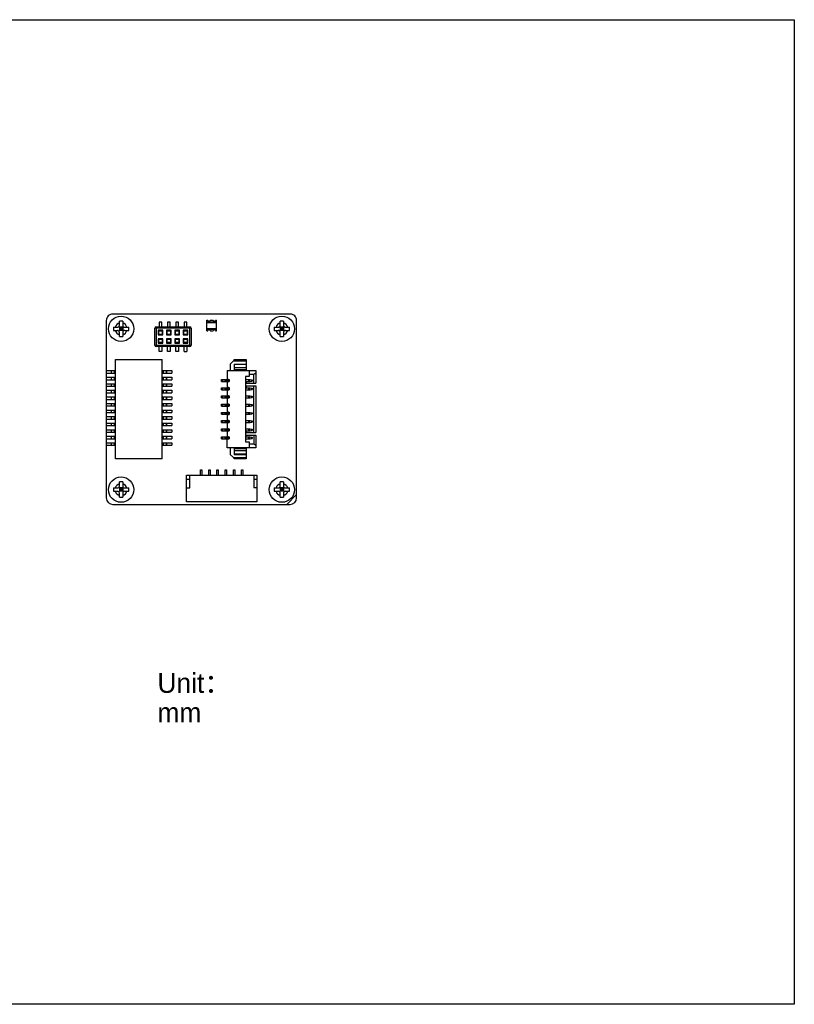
# Model space of a CAD drawing. Header units: millimetres. Extents: x 20 to 320, y 40 to 190.
# Tile 3 of 3: x 202 to 320, y 40 to 190. Entities that reach past the tile are written whole.
import ezdxf

# ---------------------------------------------------------------- set-up
doc = ezdxf.new("R2010")
doc.units = ezdxf.units.MM
doc.header["$LTSCALE"] = 16.335
doc.layers.get('0').update_dxf_attribs({"linetype": 'CONTINUOUS'})
doc.layers.add('00_COMPONENTS', color=7, linetype='CONTINUOUS')
doc.layers.add('50_ALL_DETAILS', color=7, linetype='CONTINUOUS')
doc.styles.get("Standard").update_dxf_attribs({"font": 'simfang.ttf'})

msp = doc.modelspace()

# ---------------------------------------------------------------- linework, layer by layer
for p, q in [((20.286, 190.442), (320.286, 190.442)), ((320.286, 190.442), (320.286, 40.442)), ((320.286, 40.442), (20.286, 40.442))]:
    msp.add_line(p, q)
at = {"layer": '00_COMPONENTS', "color": 7}
for p, q in [((243.443, 145.6), (216.443, 145.6)), ((215.443, 144.6), (215.443, 136.98)), ((217.443, 143.9), (217.443, 144.514)), ((217.943, 144.514), (217.943, 143.9)), ((223.493, 144.383), (223.493, 143.633)), ((223.893, 144.383), (223.493, 144.383)), ((223.893, 143.633), (223.893, 144.383)), ((224.763, 144.383), (224.763, 143.633)), ((225.163, 144.383), (224.763, 144.383)), ((225.163, 143.633), (225.163, 144.383)), ((226.033, 144.383), (226.033, 143.633)), ((226.433, 144.383), (226.033, 144.383)), ((226.433, 143.633), (226.433, 144.383)), ((227.303, 144.383), (227.303, 143.633)), ((227.703, 144.383), (227.303, 144.383)), ((227.703, 143.633), (227.703, 144.383)), ((230.754, 144.649), (230.91, 144.649)), ((230.754, 143.049), (230.754, 144.649)), ((230.754, 144.399), (232.254, 144.399)), ((230.754, 144.385), (232.254, 144.385)), ((232.254, 144.285), (230.754, 144.285)), ((231.298, 144.649), (231.71, 144.649)), ((232.098, 144.649), (232.254, 144.649)), ((232.254, 143.049), (232.254, 144.649)), ((241.943, 143.9), (241.943, 144.514)), ((242.443, 144.514), (242.443, 143.9)), ((244.443, 117.6), (244.443, 144.6)), ((216.529, 143.6), (217.143, 143.6)), ((216.529, 143.1), (217.143, 143.1)), ((217.355, 143.688), (218.031, 143.012)), ((217.355, 143.012), (218.031, 143.688)), ((217.443, 143.6), (217.443, 143.1)), ((217.943, 143.6), (217.443, 143.6)), ((217.943, 143.35), (217.443, 143.35)), ((217.943, 143.1), (217.443, 143.1)), ((217.443, 142.186), (217.443, 142.8)), ((217.693, 143.6), (217.693, 143.1)), ((217.943, 143.6), (217.943, 143.1)), ((217.943, 142.8), (217.943, 142.186)), ((218.243, 143.6), (218.857, 143.6)), ((218.243, 143.1), (218.857, 143.1)), ((222.828, 140.833), (222.828, 143.433)), ((228.368, 143.433), (222.828, 143.433)), ((223.028, 143.633), (223.028, 140.633)), ((223.028, 143.633), (228.168, 143.633)), ((223.343, 143.118), (223.443, 143.018)), ((223.343, 143.118), (223.343, 142.418)), ((224.043, 143.118), (223.343, 143.118)), ((223.343, 142.418), (223.443, 142.518)), ((223.443, 142.518), (223.443, 143.018)), ((223.943, 143.018), (223.443, 143.018)), ((223.443, 142.518), (223.943, 142.518)), ((223.493, 142.983), (223.493, 143.018)), ((223.893, 142.983), (223.493, 142.983)), ((223.893, 143.018), (223.893, 142.983)), ((224.043, 143.118), (223.943, 143.018)), ((223.943, 143.018), (223.943, 142.518)), ((223.943, 142.518), (224.043, 142.418)), ((224.043, 142.418), (224.043, 143.118)), ((224.613, 143.118), (224.613, 142.418)), ((224.613, 143.118), (224.713, 143.018)), ((225.313, 143.118), (224.613, 143.118)), ((224.613, 142.418), (224.713, 142.518)), ((224.713, 142.518), (224.713, 143.018)), ((225.213, 143.018), (224.713, 143.018)), ((224.713, 142.518), (225.213, 142.518)), ((224.763, 142.983), (224.763, 143.018)), ((225.163, 142.983), (224.763, 142.983)), ((225.163, 143.018), (225.163, 142.983)), ((225.313, 143.118), (225.213, 143.018)), ((225.213, 143.018), (225.213, 142.518)), ((225.213, 142.518), (225.313, 142.418)), ((225.313, 142.418), (225.313, 143.118)), ((225.883, 143.118), (225.983, 143.018)), ((225.883, 143.118), (225.883, 142.418)), ((226.583, 143.118), (225.883, 143.118)), ((225.883, 142.418), (225.983, 142.518)), ((225.983, 142.518), (225.983, 143.018)), ((226.483, 143.018), (225.983, 143.018)), ((225.983, 142.518), (226.483, 142.518)), ((226.033, 142.983), (226.033, 143.018)), ((226.433, 142.983), (226.033, 142.983)), ((226.433, 143.018), (226.433, 142.983)), ((226.583, 143.118), (226.483, 143.018)), ((226.483, 143.018), (226.483, 142.518)), ((226.483, 142.518), (226.583, 142.418)), ((226.583, 142.418), (226.583, 143.118)), ((227.153, 143.118), (227.253, 143.018)), ((227.153, 143.118), (227.153, 142.418)), ((227.853, 143.118), (227.153, 143.118)), ((227.153, 142.418), (227.253, 142.518)), ((227.253, 142.518), (227.253, 143.018)), ((227.753, 143.018), (227.253, 143.018)), ((227.253, 142.518), (227.753, 142.518)), ((227.303, 142.983), (227.303, 143.018)), ((227.703, 142.983), (227.303, 142.983)), ((227.703, 143.018), (227.703, 142.983)), ((227.853, 143.118), (227.753, 143.018)), ((227.753, 143.018), (227.753, 142.518)), ((227.753, 142.518), (227.853, 142.418)), ((227.853, 142.418), (227.853, 143.118)), ((228.168, 140.633), (228.168, 143.633)), ((228.368, 143.433), (228.368, 140.833)), ((230.754, 143.414), (232.254, 143.414)), ((232.254, 143.314), (230.754, 143.314)), ((230.754, 143.299), (232.254, 143.299)), ((230.754, 143.049), (230.91, 143.049)), ((231.298, 143.049), (231.71, 143.049)), ((232.098, 143.049), (232.254, 143.049)), ((241.029, 143.6), (241.643, 143.6)), ((241.029, 143.1), (241.643, 143.1)), ((241.855, 143.688), (242.531, 143.012)), ((241.855, 143.012), (242.531, 143.688)), ((242.443, 143.6), (241.943, 143.6)), ((241.943, 143.6), (241.943, 143.1)), ((242.443, 143.35), (241.943, 143.35)), ((242.443, 143.1), (241.943, 143.1)), ((241.943, 142.186), (241.943, 142.8)), ((242.193, 143.6), (242.193, 143.1)), ((242.443, 143.6), (242.443, 143.1)), ((242.443, 142.8), (242.443, 142.186)), ((242.743, 143.6), (243.357, 143.6)), ((242.743, 143.1), (243.357, 143.1)), ((223.343, 142.418), (224.043, 142.418)), ((223.343, 141.848), (223.443, 141.748)), ((223.343, 141.848), (223.343, 141.148)), ((224.043, 141.848), (223.343, 141.848)), ((223.343, 141.148), (223.443, 141.248)), ((223.343, 141.148), (224.043, 141.148)), ((223.443, 141.248), (223.443, 141.748)), ((223.443, 141.748), (223.943, 141.748)), ((223.943, 141.248), (223.443, 141.248)), ((223.493, 141.283), (223.493, 141.248)), ((223.893, 141.283), (223.493, 141.283)), ((223.893, 141.248), (223.893, 141.283)), ((224.043, 141.848), (223.943, 141.748)), ((223.943, 141.748), (223.943, 141.248)), ((223.943, 141.248), (224.043, 141.148)), ((224.043, 141.148), (224.043, 141.848)), ((224.613, 142.418), (225.313, 142.418)), ((224.613, 141.848), (224.713, 141.748)), ((224.613, 141.848), (224.613, 141.148)), ((225.313, 141.848), (224.613, 141.848)), ((224.613, 141.148), (224.713, 141.248)), ((224.613, 141.148), (225.313, 141.148)), ((224.713, 141.248), (224.713, 141.748)), ((224.713, 141.748), (225.213, 141.748)), ((225.213, 141.248), (224.713, 141.248)), ((224.763, 141.283), (224.763, 141.248)), ((225.163, 141.283), (224.763, 141.283)), ((225.163, 141.248), (225.163, 141.283)), ((225.313, 141.848), (225.213, 141.748)), ((225.213, 141.748), (225.213, 141.248)), ((225.213, 141.248), (225.313, 141.148)), ((225.313, 141.148), (225.313, 141.848)), ((225.883, 142.418), (226.583, 142.418)), ((225.883, 141.848), (225.983, 141.748)), ((225.883, 141.848), (225.883, 141.148)), ((226.583, 141.848), (225.883, 141.848)), ((225.883, 141.148), (225.983, 141.248)), ((225.883, 141.148), (226.583, 141.148)), ((225.983, 141.248), (225.983, 141.748)), ((225.983, 141.748), (226.483, 141.748)), ((226.483, 141.248), (225.983, 141.248)), ((226.033, 141.283), (226.033, 141.248)), ((226.433, 141.283), (226.033, 141.283)), ((226.433, 141.248), (226.433, 141.283)), ((226.583, 141.848), (226.483, 141.748)), ((226.483, 141.748), (226.483, 141.248)), ((226.483, 141.248), (226.583, 141.148)), ((226.583, 141.148), (226.583, 141.848)), ((227.153, 142.418), (227.853, 142.418)), ((227.253, 141.748), (227.153, 141.848)), ((227.153, 141.848), (227.153, 141.148)), ((227.853, 141.848), (227.153, 141.848)), ((227.153, 141.148), (227.253, 141.248)), ((227.153, 141.148), (227.853, 141.148)), ((227.253, 141.248), (227.253, 141.748)), ((227.253, 141.748), (227.753, 141.748)), ((227.753, 141.248), (227.253, 141.248)), ((227.303, 141.283), (227.303, 141.248)), ((227.703, 141.283), (227.303, 141.283)), ((227.703, 141.283), (227.703, 141.248)), ((227.753, 141.748), (227.853, 141.848)), ((227.753, 141.748), (227.753, 141.248)), ((227.753, 141.248), (227.853, 141.148)), ((227.853, 141.148), (227.853, 141.848)), ((222.828, 140.833), (228.368, 140.833)), ((228.168, 140.633), (223.028, 140.633)), ((223.493, 139.883), (223.493, 140.633)), ((223.893, 139.883), (223.493, 139.883)), ((223.893, 140.633), (223.893, 139.883)), ((224.763, 139.883), (224.763, 140.633)), ((225.163, 139.883), (224.763, 139.883)), ((225.163, 140.633), (225.163, 139.883)), ((226.033, 139.883), (226.033, 140.633)), ((226.433, 139.883), (226.033, 139.883)), ((226.433, 140.633), (226.433, 139.883)), ((227.303, 139.883), (227.303, 140.633)), ((227.303, 139.883), (227.703, 139.883)), ((227.703, 140.633), (227.703, 139.883)), ((216.856, 123.55), (216.856, 138.65)), ((216.856, 138.65), (223.956, 138.65)), ((223.956, 123.55), (223.956, 138.65)), ((234.292, 137.974), (234.811, 138.474)), ((234.811, 138.474), (236.742, 138.474)), ((234.942, 138.684), (236.742, 138.684)), ((234.942, 138.474), (234.942, 138.684)), ((236.742, 138.684), (236.742, 137.099)), ((215.406, 136.98), (215.406, 136.6)), ((215.406, 136.98), (216.856, 136.98)), ((215.406, 136.6), (216.856, 136.6)), ((215.443, 136.6), (215.443, 135.98)), ((216.156, 136.98), (216.156, 136.6)), ((216.256, 136.6), (216.256, 136.98)), ((216.656, 136.98), (216.656, 136.6)), ((223.956, 136.98), (225.406, 136.98)), ((223.956, 136.6), (225.406, 136.6)), ((224.156, 136.6), (224.156, 136.98)), ((224.556, 136.98), (224.556, 136.6)), ((224.656, 136.6), (224.656, 136.98)), ((225.406, 136.98), (225.406, 136.6)), ((233.842, 136.974), (238.242, 136.974)), ((233.842, 136.974), (233.842, 135.684)), ((234.292, 137.974), (234.292, 136.974)), ((234.942, 137.974), (236.742, 137.974)), ((234.942, 137.974), (234.942, 137.074)), ((234.942, 137.949), (236.742, 137.949)), ((234.942, 137.449), (236.742, 137.449)), ((236.741, 137.099), (234.942, 137.099)), ((234.942, 137.074), (236.742, 137.074)), ((236.742, 137.074), (236.742, 136.974)), ((237.192, 136.974), (237.192, 136.074)), ((238.242, 136.574), (237.942, 136.374)), ((238.242, 136.974), (238.242, 135.049)), ((215.406, 135.98), (215.406, 135.6)), ((215.406, 135.98), (216.856, 135.98)), ((215.406, 135.6), (216.856, 135.6)), ((215.443, 135.6), (215.443, 134.98)), ((216.156, 135.98), (216.156, 135.6)), ((216.256, 135.6), (216.256, 135.98)), ((216.656, 135.98), (216.656, 135.6)), ((223.956, 135.98), (225.406, 135.98)), ((223.956, 135.6), (225.406, 135.6)), ((224.156, 135.6), (224.156, 135.98)), ((224.556, 135.98), (224.556, 135.6)), ((224.656, 135.6), (224.656, 135.98)), ((225.406, 135.98), (225.406, 135.6)), ((232.992, 135.624), (234.141, 135.624)), ((232.992, 135.324), (232.992, 135.624)), ((232.992, 135.324), (234.141, 135.324)), ((233.126, 135.624), (233.126, 135.324)), ((233.508, 135.624), (233.508, 135.324)), ((233.592, 135.624), (233.592, 135.324)), ((233.642, 135.324), (233.642, 135.624)), ((233.792, 135.624), (233.792, 135.324)), ((234.042, 135.634), (233.842, 135.684)), ((233.842, 135.264), (234.042, 135.314)), ((233.842, 135.264), (233.842, 134.434)), ((234.042, 135.634), (234.142, 135.634)), ((234.042, 135.324), (234.042, 135.624)), ((234.042, 135.314), (234.142, 135.314)), ((234.142, 135.634), (234.142, 135.314)), ((237.192, 136.074), (236.642, 136.074)), ((236.642, 136.074), (236.642, 126.124)), ((236.642, 135.624), (237.342, 135.624)), ((236.642, 135.324), (237.342, 135.324)), ((236.742, 135.324), (236.742, 135.049)), ((236.742, 135.049), (238.242, 135.049)), ((237.166, 135.324), (237.166, 135.624)), ((237.942, 136.374), (237.192, 136.374)), ((237.217, 135.624), (237.217, 135.324)), ((237.342, 135.624), (237.692, 135.574)), ((237.342, 135.324), (237.692, 135.374)), ((237.58, 135.358), (237.58, 135.59)), ((237.692, 135.574), (237.692, 135.374)), ((237.942, 135.049), (237.942, 136.374)), ((215.406, 134.98), (215.406, 134.6)), ((215.406, 134.98), (216.856, 134.98)), ((215.406, 134.6), (216.856, 134.6)), ((215.406, 133.98), (215.406, 133.6)), ((215.406, 133.98), (216.856, 133.98)), ((215.406, 133.6), (216.856, 133.6)), ((215.443, 134.6), (215.443, 133.98)), ((215.443, 133.6), (215.443, 132.98)), ((216.156, 134.98), (216.156, 134.6)), ((216.156, 133.98), (216.156, 133.6)), ((216.256, 134.6), (216.256, 134.98)), ((216.256, 133.6), (216.256, 133.98)), ((216.656, 134.98), (216.656, 134.6)), ((216.656, 133.98), (216.656, 133.6)), ((223.956, 134.98), (225.406, 134.98)), ((223.956, 134.6), (225.406, 134.6)), ((223.956, 133.98), (225.406, 133.98)), ((223.956, 133.6), (225.406, 133.6)), ((224.156, 134.6), (224.156, 134.98)), ((224.156, 133.6), (224.156, 133.98)), ((224.556, 134.98), (224.556, 134.6)), ((224.556, 133.98), (224.556, 133.6)), ((224.656, 134.6), (224.656, 134.98)), ((224.656, 133.6), (224.656, 133.98)), ((225.406, 134.98), (225.406, 134.6)), ((225.406, 133.98), (225.406, 133.6)), ((232.992, 134.374), (234.141, 134.374)), ((232.992, 134.074), (232.992, 134.374)), ((232.992, 134.074), (234.141, 134.074)), ((233.126, 134.374), (233.126, 134.074)), ((233.508, 134.374), (233.508, 134.074)), ((233.592, 134.374), (233.592, 134.074)), ((233.642, 134.074), (233.642, 134.374)), ((233.792, 134.374), (233.792, 134.074)), ((234.042, 134.384), (233.842, 134.434)), ((233.842, 134.014), (234.042, 134.064)), ((233.842, 134.014), (233.842, 133.184)), ((234.042, 134.384), (234.142, 134.384)), ((234.042, 134.074), (234.042, 134.374)), ((234.042, 134.064), (234.142, 134.064)), ((234.142, 134.384), (234.142, 134.064)), ((236.642, 134.374), (237.342, 134.374)), ((236.642, 134.074), (237.342, 134.074)), ((236.742, 134.649), (238.242, 134.649)), ((236.742, 134.649), (236.742, 134.374)), ((237.166, 134.074), (237.166, 134.374)), ((237.217, 134.374), (237.217, 134.074)), ((237.342, 134.374), (237.692, 134.324)), ((237.342, 134.074), (237.692, 134.124)), ((237.58, 134.108), (237.58, 134.34)), ((237.692, 134.324), (237.692, 134.124)), ((237.942, 127.549), (237.942, 134.649)), ((238.242, 134.649), (238.242, 127.549)), ((215.406, 132.98), (215.406, 132.6)), ((215.406, 132.98), (216.856, 132.98)), ((215.406, 132.6), (216.856, 132.6)), ((215.443, 132.6), (215.443, 131.98)), ((216.156, 132.98), (216.156, 132.6)), ((216.256, 132.6), (216.256, 132.98)), ((216.656, 132.98), (216.656, 132.6)), ((223.956, 132.98), (225.406, 132.98)), ((223.956, 132.6), (225.406, 132.6)), ((224.156, 132.6), (224.156, 132.98)), ((224.556, 132.98), (224.556, 132.6)), ((224.656, 132.6), (224.656, 132.98)), ((225.406, 132.98), (225.406, 132.6)), ((232.992, 133.124), (234.141, 133.124)), ((232.992, 132.824), (232.992, 133.124)), ((232.992, 132.824), (234.141, 132.824)), ((233.126, 133.124), (233.126, 132.824)), ((233.508, 133.124), (233.508, 132.824)), ((233.592, 133.124), (233.592, 132.824)), ((233.642, 132.824), (233.642, 133.124)), ((233.792, 133.124), (233.792, 132.824)), ((234.042, 133.134), (233.842, 133.184)), ((233.842, 132.764), (234.042, 132.814)), ((233.842, 132.764), (233.842, 131.934)), ((234.042, 133.134), (234.142, 133.134)), ((234.042, 132.824), (234.042, 133.124)), ((234.042, 132.814), (234.142, 132.814)), ((234.142, 133.134), (234.142, 132.814)), ((236.642, 133.124), (237.342, 133.124)), ((236.642, 132.824), (237.342, 132.824)), ((237.166, 132.824), (237.166, 133.124)), ((237.217, 133.124), (237.217, 132.824)), ((237.342, 133.124), (237.692, 133.074)), ((237.342, 132.824), (237.692, 132.874)), ((237.58, 132.858), (237.58, 133.09)), ((237.692, 133.074), (237.692, 132.874)), ((215.406, 131.98), (215.406, 131.6)), ((215.406, 131.98), (216.856, 131.98)), ((215.406, 131.6), (216.856, 131.6)), ((215.406, 130.98), (215.406, 130.6)), ((215.406, 130.98), (216.856, 130.98)), ((215.406, 130.6), (216.856, 130.6)), ((215.443, 131.6), (215.443, 130.98)), ((215.443, 130.6), (215.443, 129.98)), ((216.156, 131.98), (216.156, 131.6)), ((216.156, 130.98), (216.156, 130.6)), ((216.256, 131.6), (216.256, 131.98)), ((216.256, 130.6), (216.256, 130.98)), ((216.656, 131.98), (216.656, 131.6)), ((216.656, 130.98), (216.656, 130.6)), ((223.956, 131.98), (225.406, 131.98)), ((223.956, 131.6), (225.406, 131.6)), ((223.956, 130.98), (225.406, 130.98)), ((223.956, 130.6), (225.406, 130.6)), ((224.156, 131.6), (224.156, 131.98)), ((224.156, 130.6), (224.156, 130.98)), ((224.556, 131.98), (224.556, 131.6)), ((224.556, 130.98), (224.556, 130.6)), ((224.656, 131.6), (224.656, 131.98)), ((224.656, 130.6), (224.656, 130.98)), ((225.406, 131.98), (225.406, 131.6)), ((225.406, 130.98), (225.406, 130.6)), ((232.992, 131.874), (234.141, 131.874)), ((232.992, 131.574), (232.992, 131.874)), ((232.992, 131.574), (234.141, 131.574)), ((232.992, 130.624), (234.141, 130.624)), ((232.992, 130.324), (232.992, 130.624)), ((233.126, 131.874), (233.126, 131.574)), ((233.126, 130.624), (233.126, 130.324)), ((233.508, 131.874), (233.508, 131.574)), ((233.508, 130.624), (233.508, 130.324)), ((233.592, 131.874), (233.592, 131.574)), ((233.592, 130.624), (233.592, 130.324)), ((233.642, 131.574), (233.642, 131.874)), ((233.642, 130.324), (233.642, 130.624)), ((233.792, 131.874), (233.792, 131.574)), ((233.792, 130.624), (233.792, 130.324)), ((234.042, 131.884), (233.842, 131.934)), ((233.842, 131.514), (234.042, 131.564)), ((233.842, 131.514), (233.842, 130.684)), ((234.042, 130.634), (233.842, 130.684)), ((234.042, 131.884), (234.142, 131.884)), ((234.042, 131.574), (234.042, 131.874)), ((234.042, 131.564), (234.142, 131.564)), ((234.042, 130.634), (234.142, 130.634)), ((234.042, 130.324), (234.042, 130.624)), ((234.142, 131.884), (234.142, 131.564)), ((234.142, 130.634), (234.142, 130.314)), ((236.642, 131.874), (237.342, 131.874)), ((236.642, 131.574), (237.342, 131.574)), ((236.642, 130.624), (237.342, 130.624)), ((237.166, 131.574), (237.166, 131.874)), ((237.166, 130.324), (237.166, 130.624)), ((237.217, 131.874), (237.217, 131.574)), ((237.217, 130.624), (237.217, 130.324)), ((237.342, 131.874), (237.692, 131.824)), ((237.342, 131.574), (237.692, 131.624)), ((237.342, 130.624), (237.692, 130.574)), ((237.58, 131.608), (237.58, 131.84)), ((237.58, 130.358), (237.58, 130.59)), ((237.692, 131.824), (237.692, 131.624)), ((237.692, 130.574), (237.692, 130.374)), ((215.406, 129.98), (216.856, 129.98)), ((215.406, 129.98), (215.406, 129.6)), ((215.406, 129.6), (216.856, 129.6)), ((215.443, 129.6), (215.443, 128.98)), ((216.156, 129.98), (216.156, 129.6)), ((216.256, 129.6), (216.256, 129.98)), ((216.656, 129.98), (216.656, 129.6)), ((223.956, 129.98), (225.406, 129.98)), ((223.956, 129.6), (225.406, 129.6)), ((224.156, 129.6), (224.156, 129.98)), ((224.556, 129.98), (224.556, 129.6)), ((224.656, 129.6), (224.656, 129.98)), ((225.406, 129.98), (225.406, 129.6)), ((232.992, 130.324), (234.141, 130.324)), ((232.992, 129.374), (234.141, 129.374)), ((232.992, 129.074), (232.992, 129.374)), ((232.992, 129.074), (234.141, 129.074)), ((233.126, 129.374), (233.126, 129.074)), ((233.508, 129.374), (233.508, 129.074)), ((233.592, 129.374), (233.592, 129.074)), ((233.642, 129.074), (233.642, 129.374)), ((233.792, 129.374), (233.792, 129.074)), ((233.842, 130.264), (234.042, 130.314)), ((233.842, 130.264), (233.842, 129.434)), ((234.042, 129.384), (233.842, 129.434)), ((233.842, 129.014), (234.042, 129.064)), ((233.842, 129.014), (233.842, 128.184)), ((234.042, 130.314), (234.142, 130.314)), ((234.042, 129.384), (234.142, 129.384)), ((234.042, 129.074), (234.042, 129.374)), ((234.042, 129.064), (234.142, 129.064)), ((234.142, 129.384), (234.142, 129.064)), ((236.642, 130.324), (237.342, 130.324)), ((236.642, 129.374), (237.342, 129.374)), ((236.642, 129.074), (237.342, 129.074)), ((237.166, 129.074), (237.166, 129.374)), ((237.217, 129.374), (237.217, 129.074)), ((237.342, 130.324), (237.692, 130.374)), ((237.342, 129.374), (237.692, 129.324)), ((237.342, 129.074), (237.692, 129.124)), ((237.58, 129.108), (237.58, 129.34)), ((237.692, 129.324), (237.692, 129.124)), ((215.406, 128.98), (216.856, 128.98)), ((215.406, 128.98), (215.406, 128.6)), ((215.406, 128.6), (216.856, 128.6)), ((215.406, 127.98), (216.856, 127.98)), ((215.406, 127.98), (215.406, 127.6)), ((215.406, 127.6), (216.856, 127.6)), ((215.443, 128.6), (215.443, 127.98)), ((215.443, 127.6), (215.443, 126.98)), ((216.156, 128.98), (216.156, 128.6)), ((216.156, 127.98), (216.156, 127.6)), ((216.256, 128.6), (216.256, 128.98)), ((216.256, 127.6), (216.256, 127.98)), ((216.656, 128.98), (216.656, 128.6)), ((216.656, 127.98), (216.656, 127.6)), ((223.956, 128.98), (225.406, 128.98)), ((223.956, 128.6), (225.406, 128.6)), ((223.956, 127.98), (225.406, 127.98)), ((223.956, 127.6), (225.406, 127.6)), ((224.156, 128.6), (224.156, 128.98)), ((224.156, 127.6), (224.156, 127.98)), ((224.556, 128.98), (224.556, 128.6)), ((224.556, 127.98), (224.556, 127.6)), ((224.656, 128.6), (224.656, 128.98)), ((224.656, 127.6), (224.656, 127.98)), ((225.406, 128.98), (225.406, 128.6)), ((225.406, 127.98), (225.406, 127.6)), ((232.992, 128.124), (234.141, 128.124)), ((232.992, 127.824), (232.992, 128.124)), ((232.992, 127.824), (234.141, 127.824)), ((233.126, 128.124), (233.126, 127.824)), ((233.508, 128.124), (233.508, 127.824)), ((233.592, 128.124), (233.592, 127.824)), ((233.642, 127.824), (233.642, 128.124)), ((233.792, 128.124), (233.792, 127.824)), ((234.042, 128.134), (233.842, 128.184)), ((233.842, 127.764), (234.042, 127.814)), ((233.842, 127.764), (233.842, 126.934)), ((234.042, 128.134), (234.142, 128.134)), ((234.042, 127.824), (234.042, 128.124)), ((234.042, 127.814), (234.142, 127.814)), ((234.142, 128.134), (234.142, 127.814)), ((236.642, 128.124), (237.342, 128.124)), ((236.642, 127.824), (237.342, 127.824)), ((236.742, 127.824), (236.742, 127.549)), ((236.742, 127.549), (238.242, 127.549)), ((237.166, 127.824), (237.166, 128.124)), ((237.217, 128.124), (237.217, 127.824)), ((237.342, 128.124), (237.692, 128.074)), ((237.342, 127.824), (237.692, 127.874)), ((237.58, 127.858), (237.58, 128.09)), ((237.692, 128.074), (237.692, 127.874)), ((215.406, 126.98), (216.856, 126.98)), ((215.406, 126.98), (215.406, 126.6)), ((215.406, 126.6), (216.856, 126.6)), ((215.443, 126.6), (215.443, 125.98)), ((216.156, 126.98), (216.156, 126.6)), ((216.256, 126.6), (216.256, 126.98)), ((216.656, 126.98), (216.656, 126.6)), ((223.956, 126.98), (225.406, 126.98)), ((223.956, 126.6), (225.406, 126.6)), ((224.156, 126.6), (224.156, 126.98)), ((224.556, 126.98), (224.556, 126.6)), ((224.656, 126.6), (224.656, 126.98)), ((225.406, 126.98), (225.406, 126.6)), ((232.992, 126.874), (234.141, 126.874)), ((232.992, 126.574), (232.992, 126.874)), ((232.992, 126.574), (234.141, 126.574)), ((233.126, 126.874), (233.126, 126.574)), ((233.508, 126.874), (233.508, 126.574)), ((233.592, 126.874), (233.592, 126.574)), ((233.642, 126.574), (233.642, 126.874)), ((233.792, 126.874), (233.792, 126.574)), ((234.042, 126.884), (233.842, 126.934)), ((233.842, 126.514), (234.042, 126.564)), ((233.842, 125.224), (233.842, 126.514)), ((234.042, 126.884), (234.142, 126.884)), ((234.042, 126.574), (234.042, 126.874)), ((234.042, 126.564), (234.142, 126.564)), ((234.142, 126.884), (234.142, 126.564)), ((236.642, 126.874), (237.342, 126.874)), ((236.642, 126.574), (237.342, 126.574)), ((236.642, 126.124), (237.192, 126.124)), ((236.742, 127.149), (238.242, 127.149)), ((236.742, 126.874), (236.742, 127.149)), ((237.166, 126.574), (237.166, 126.874)), ((237.192, 126.124), (237.192, 125.224)), ((237.217, 126.874), (237.217, 126.574)), ((237.342, 126.874), (237.692, 126.824)), ((237.342, 126.574), (237.692, 126.624)), ((237.58, 126.608), (237.58, 126.84)), ((237.692, 126.824), (237.692, 126.624)), ((237.942, 127.149), (237.942, 125.824)), ((238.242, 127.149), (238.242, 125.224)), ((215.406, 125.98), (216.856, 125.98)), ((215.406, 125.98), (215.406, 125.6)), ((215.406, 125.6), (216.856, 125.6)), ((215.443, 125.6), (215.443, 117.6)), ((216.156, 125.98), (216.156, 125.6)), ((216.256, 125.6), (216.256, 125.98)), ((216.656, 125.98), (216.656, 125.6)), ((223.956, 125.98), (225.406, 125.98)), ((223.956, 125.6), (225.406, 125.6)), ((224.156, 125.6), (224.156, 125.98)), ((224.556, 125.98), (224.556, 125.6)), ((224.656, 125.6), (224.656, 125.98)), ((225.406, 125.98), (225.406, 125.6)), ((238.242, 125.224), (233.842, 125.224)), ((234.292, 125.224), (234.292, 124.224)), ((234.942, 125.124), (236.742, 125.124)), ((234.942, 125.124), (234.942, 124.224)), ((234.942, 125.114), (236.741, 125.114)), ((236.742, 124.764), (234.942, 124.764)), ((236.742, 125.224), (236.742, 125.124)), ((236.742, 125.113), (236.742, 123.529)), ((237.192, 125.824), (237.942, 125.824)), ((237.942, 125.824), (238.242, 125.624)), ((223.956, 123.55), (216.856, 123.55)), ((234.811, 123.724), (234.292, 124.224)), ((234.811, 123.724), (236.742, 123.724)), ((236.742, 124.264), (234.942, 124.264)), ((234.942, 124.224), (236.742, 124.224)), ((234.942, 123.529), (234.942, 123.724)), ((236.742, 123.529), (234.942, 123.529)), ((229.802, 121.849), (230.002, 121.849)), ((229.802, 121.049), (229.802, 121.849)), ((230.002, 121.849), (230.002, 121.049)), ((231.052, 121.849), (231.252, 121.849)), ((231.052, 121.049), (231.052, 121.849)), ((231.252, 121.849), (231.252, 121.049)), ((232.302, 121.849), (232.502, 121.849)), ((232.302, 121.049), (232.302, 121.849)), ((232.502, 121.849), (232.502, 121.049)), ((233.552, 121.849), (233.752, 121.849)), ((233.552, 121.049), (233.552, 121.849)), ((233.752, 121.849), (233.752, 121.049)), ((234.802, 121.849), (235.002, 121.849)), ((234.802, 121.049), (234.802, 121.849)), ((235.002, 121.849), (235.002, 121.049)), ((236.052, 121.849), (236.252, 121.849)), ((236.052, 121.049), (236.052, 121.849)), ((236.252, 121.849), (236.252, 121.049)), ((217.443, 119.4), (217.443, 120.014)), ((217.943, 120.014), (217.943, 119.4)), ((227.652, 121.049), (238.402, 121.049)), ((227.652, 116.999), (227.652, 121.049)), ((227.652, 120.449), (228.152, 120.449)), ((228.152, 119.099), (228.152, 121.049)), ((237.902, 121.049), (237.902, 119.099)), ((237.902, 120.449), (238.402, 120.449)), ((238.402, 121.049), (238.402, 116.999)), ((241.943, 119.4), (241.943, 120.014)), ((242.443, 120.014), (242.443, 119.4)), ((216.529, 119.1), (217.143, 119.1)), ((216.529, 118.6), (217.143, 118.6)), ((217.355, 119.188), (218.031, 118.512)), ((217.355, 118.512), (218.031, 119.188)), ((217.943, 119.1), (217.443, 119.1)), ((217.443, 119.1), (217.443, 118.6)), ((217.943, 118.85), (217.443, 118.85)), ((217.943, 118.6), (217.443, 118.6)), ((217.693, 119.1), (217.693, 118.6)), ((217.943, 119.1), (217.943, 118.6)), ((218.243, 119.1), (218.857, 119.1)), ((218.243, 118.6), (218.857, 118.6)), ((227.652, 119.099), (228.152, 119.099)), ((238.402, 119.099), (237.902, 119.099)), ((241.029, 119.1), (241.643, 119.1)), ((241.029, 118.6), (241.643, 118.6)), ((241.855, 119.188), (242.531, 118.512)), ((241.855, 118.512), (242.531, 119.188)), ((242.443, 119.1), (241.943, 119.1)), ((241.943, 119.1), (241.943, 118.6)), ((242.443, 118.85), (241.943, 118.85)), ((242.443, 118.6), (241.943, 118.6)), ((242.193, 119.1), (242.193, 118.6)), ((242.443, 119.1), (242.443, 118.6)), ((242.743, 119.1), (243.357, 119.1)), ((242.743, 118.6), (243.357, 118.6)), ((217.443, 117.686), (217.443, 118.3)), ((217.943, 118.3), (217.943, 117.686)), ((241.943, 117.686), (241.943, 118.3)), ((242.443, 118.3), (242.443, 117.686)), ((242.943, 116.6), (244.443, 118.1)), ((216.443, 116.6), (243.443, 116.6)), ((238.402, 116.999), (227.652, 116.999))]:
    msp.add_line(p, q, dxfattribs=at)
for centre in [(217.693, 143.35), (242.193, 143.35), (217.693, 118.85), (242.193, 118.85)]:
    msp.add_circle(centre, 1.925, dxfattribs=at)
for centre, radius, start, end in [((216.443, 144.6), 1, 89.998, 180.002), ((243.443, 144.6), 1, 359.997, 90.003), ((217.693, 143.35), 0.925, 105.68035, 164.31965), ((217.69, 139.028), 5.492, 89.96526, 92.57437), ((217.696, 139.028), 5.492, 87.42563, 90.03474), ((217.693, 143.35), 0.925, 15.68035, 74.31965), ((231.104, 144.699), 0.2, 194.47751, 345.52249), ((231.904, 144.699), 0.2, 194.47751, 345.52249), ((242.193, 143.35), 0.925, 105.68035, 164.31965), ((242.19, 139.028), 5.492, 89.96526, 92.57437), ((242.197, 139.028), 5.492, 87.42563, 90.03474), ((242.193, 143.35), 0.925, 15.68035, 74.31965), ((222.017, 143.35), 5.494, 177.39191, 182.60809), ((217.693, 143.35), 0.925, 195.68035, 254.31965), ((217.143, 143.9), 0.3, 270, 360), ((217.143, 142.8), 0.3, 0, 90), ((218.243, 143.9), 0.3, 180, 270), ((217.693, 143.35), 0.925, 285.68035, 344.31965), ((218.243, 142.8), 0.3, 90, 180), ((213.369, 143.35), 5.494, 357.39191, 2.60809), ((223.028, 143.433), 0.2, 90, 180), ((228.168, 143.433), 0.2, 0, 90), ((231.104, 142.999), 0.2, 14.47751, 165.52249), ((231.904, 142.999), 0.2, 14.47751, 165.52249), ((246.517, 143.35), 5.494, 177.39191, 182.60809), ((242.193, 143.35), 0.925, 195.68035, 254.31965), ((241.643, 143.9), 0.3, 270, 360), ((241.643, 142.8), 0.3, 0, 90), ((242.743, 143.9), 0.3, 180, 270), ((242.193, 143.35), 0.925, 285.68035, 344.31965), ((242.743, 142.8), 0.3, 90, 180), ((237.869, 143.35), 5.494, 357.39191, 2.60809), ((217.69, 147.672), 5.492, 267.42563, 270.03474), ((217.696, 147.672), 5.492, 269.96526, 272.57437), ((242.19, 147.672), 5.492, 267.42563, 270.03474), ((242.197, 147.672), 5.492, 269.96526, 272.57437), ((223.028, 140.833), 0.2, 180, 270), ((228.168, 140.833), 0.2, 270, 360), ((217.69, 114.528), 5.492, 89.96526, 92.57437), ((217.696, 114.528), 5.492, 87.42563, 90.03474), ((242.19, 114.528), 5.492, 89.96526, 92.57437), ((242.197, 114.528), 5.492, 87.42563, 90.03474), ((222.017, 118.85), 5.494, 177.39191, 182.60809), ((217.693, 118.85), 0.925, 105.68035, 164.31965), ((217.693, 118.85), 0.925, 195.68035, 254.31965), ((217.143, 119.4), 0.3, 270, 360), ((217.143, 118.3), 0.3, 0, 90), ((217.693, 118.85), 0.925, 15.68035, 74.31965), ((218.243, 119.4), 0.3, 180, 270), ((217.693, 118.85), 0.925, 285.68035, 344.31965), ((218.243, 118.3), 0.3, 90, 180), ((213.369, 118.85), 5.494, 357.39191, 2.60809), ((246.517, 118.85), 5.494, 177.39191, 182.60809), ((242.193, 118.85), 0.925, 105.68035, 164.31965), ((242.193, 118.85), 0.925, 195.68035, 254.31965), ((241.643, 119.4), 0.3, 270, 360), ((241.643, 118.3), 0.3, 0, 90), ((242.193, 118.85), 0.925, 15.68035, 74.31965), ((242.743, 119.4), 0.3, 180, 270), ((242.193, 118.85), 0.925, 285.68035, 344.31965), ((242.743, 118.3), 0.3, 90, 180), ((237.869, 118.85), 5.494, 357.39191, 2.60809), ((216.443, 117.6), 1, 180.001, 269.999), ((217.69, 123.172), 5.492, 267.42563, 270.03474), ((217.696, 123.172), 5.492, 269.96526, 272.57437), ((242.19, 123.172), 5.492, 267.42563, 270.03474), ((242.197, 123.172), 5.492, 269.96526, 272.57437), ((243.443, 117.6), 1, 270, 360)]:
    msp.add_arc(centre, radius, start, end, dxfattribs=at)
for points, knots in [([(236.741, 137.099), (236.741, 137.099), (236.741, 137.099), (236.742, 137.099), (236.742, 137.099)], [0, 0, 0, 0, 0.3958824, 1, 1, 1, 1]), ([(236.742, 125.113), (236.742, 125.114), (236.741, 125.114), (236.741, 125.114), (236.741, 125.114)], [0, 0, 0, 0, 0.6041127, 1, 1, 1, 1])]:
    msp.add_open_spline(points, degree=3, knots=knots, dxfattribs=at)

# ---------------------------------------------------------------- texts
at = {"layer": '50_ALL_DETAILS', "color": 7, "insert": (223.233, 90.89), "char_height": 3, "width": 15.42188, "attachment_point": 1, "line_spacing_factor": 0.9}
msp.add_mtext('{\\fFZLanTingHei-R-GBK|b0|i0|c134|p2;\\C252;Unit：mm}', dxfattribs=at)

doc.saveas('drawing.dxf')
